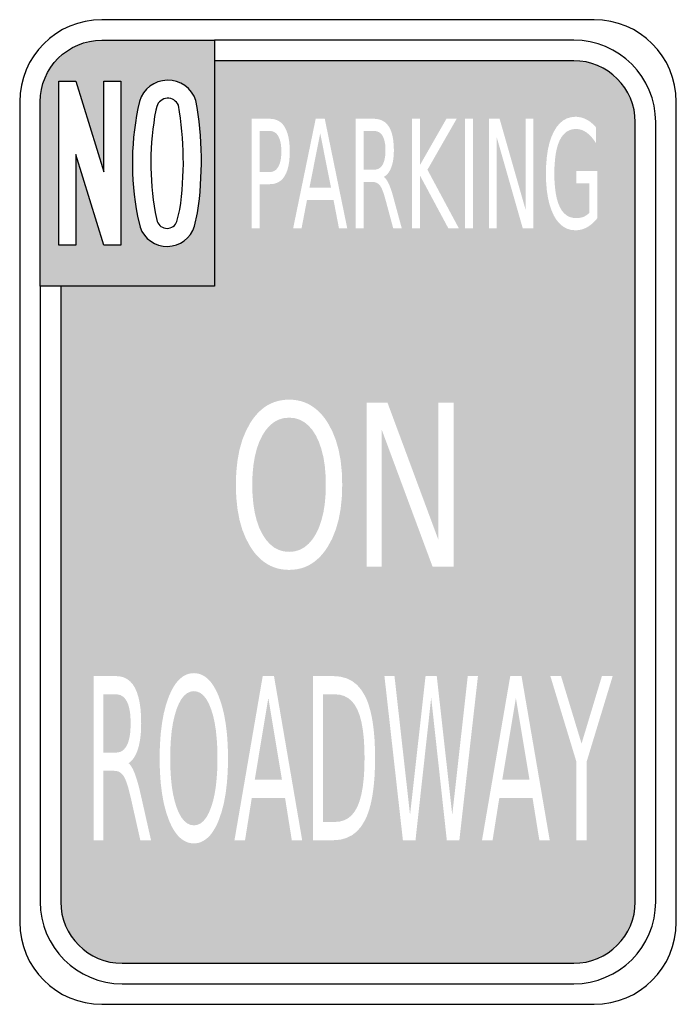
# Model space of a CAD drawing. Header units: inches. Extents: x -0.5 to 0.5, y -0.75 to 0.75.
import ezdxf

# ---------------------------------------------------------------- set-up
doc = ezdxf.new("R2010")
doc.units = ezdxf.units.IN
doc.header["$MEASUREMENT"] = 0

msp = doc.modelspace()

# ---------------------------------------------------------------- hatches: boundary and pattern name
h = msp.add_hatch(color=7)
edge = h.paths.add_edge_path()
edge.add_spline(control_points=[(-0.375, 0.7188), (-0.4268, 0.7188), (-0.4688, 0.6768), (-0.4688, 0.625)], knot_values=[0, 0, 0, 0, 1, 1, 1, 1], degree=3, periodic=0)
edge.add_line((-0.4688, 0.625), (-0.4688, 0.3438))
edge.add_line((-0.4688, 0.3438), (-0.2031, 0.3438))
edge.add_line((-0.2031, 0.3438), (-0.2031, 0.7188))
edge.add_line((-0.2031, 0.7188), (-0.375, 0.7188))
edge = h.paths.add_edge_path(flags=0)
edge.add_spline(control_points=[(-0.3167, 0.4338), (-0.3105, 0.416), (-0.2936, 0.4042), (-0.2748, 0.4046), (-0.256, 0.4049), (-0.2395, 0.4173), (-0.234, 0.4353)], knot_values=[0, 0, 0, 0, 1, 1, 1, 2, 2, 2, 2], degree=3, periodic=0)
edge.add_line((-0.234, 0.4353), (-0.2292, 0.4556))
edge.add_spline(control_points=[(-0.2292, 0.4556), (-0.2206, 0.5124), (-0.2214, 0.5703), (-0.2317, 0.6269)], knot_values=[0, 0, 0, 0, 1, 1, 1, 1], degree=3, periodic=0)
edge.add_spline(control_points=[(-0.2317, 0.6269), (-0.2378, 0.6456), (-0.2555, 0.6582), (-0.2752, 0.6578), (-0.2949, 0.6575), (-0.3122, 0.6444), (-0.3177, 0.6255)], knot_values=[0, 0, 0, 0, 1, 1, 1, 2, 2, 2, 2], degree=3, periodic=0)
edge.add_spline(control_points=[(-0.3177, 0.6255), (-0.3308, 0.5681), (-0.3319, 0.5086), (-0.3208, 0.4508)], knot_values=[0, 0, 0, 0, 1, 1, 1, 1], degree=3, periodic=0)
edge.add_line((-0.3208, 0.4508), (-0.3167, 0.4338))
h.paths.add_polyline_path([(-0.3461, 0.6563), (-0.3461, 0.4063), (-0.3721, 0.4063), (-0.4143, 0.5444), (-0.4143, 0.4063), (-0.4403, 0.4063), (-0.4403, 0.6562), (-0.4143, 0.6562), (-0.3721, 0.518), (-0.3721, 0.6563), (-0.3461, 0.6563)], flags=0)
h = msp.add_hatch(color=7)
h.paths.add_polyline_path([(0.3565, 0.6866), (0.3687, 0.6842), (0.3802, 0.6801), (0.3911, 0.6747), (0.401, 0.668), (0.41, 0.66), (0.418, 0.651), (0.4247, 0.6411), (0.4301, 0.6302), (0.4342, 0.6187), (0.4366, 0.6065), (0.4375, 0.5938), (0.4375, -0.5937), (0.4367, -0.6061), (0.4343, -0.6181), (0.4304, -0.6296), (0.425, -0.6406), (0.4182, -0.6507), (0.41, -0.66), (0.4008, -0.6682), (0.3906, -0.675), (0.3796, -0.6804), (0.3681, -0.6843), (0.3561, -0.6867), (0.3437, -0.6875), (-0.3438, -0.6875), (-0.3565, -0.6866), (-0.3687, -0.6841), (-0.3802, -0.6801), (-0.3911, -0.6747), (-0.401, -0.668), (-0.41, -0.66), (-0.418, -0.651), (-0.4247, -0.6411), (-0.4301, -0.6302), (-0.4342, -0.6187), (-0.4366, -0.6065), (-0.4375, -0.5937), (-0.4375, 0.3438), (-0.2031, 0.3438), (-0.2031, 0.6875), (0.3437, 0.6875), (0.3565, 0.6866)])
h.paths.add_polyline_path([(-0.2103, -0.2575), (-0.2134, -0.2543), (-0.2167, -0.2516), (-0.22, -0.2494), (-0.2235, -0.2477), (-0.2271, -0.2465), (-0.2308, -0.2457), (-0.2347, -0.2455), (-0.2386, -0.2457), (-0.2424, -0.2465), (-0.246, -0.2477), (-0.2495, -0.2494), (-0.2528, -0.2516), (-0.2561, -0.2543), (-0.2592, -0.2575), (-0.2621, -0.2611), (-0.265, -0.2653), (-0.2677, -0.27), (-0.2702, -0.2751), (-0.2727, -0.2807), (-0.277, -0.2931), (-0.2806, -0.3069), (-0.2833, -0.322), (-0.2853, -0.3384), (-0.2865, -0.3562), (-0.2869, -0.3752), (-0.2865, -0.3943), (-0.2853, -0.4121), (-0.2833, -0.4285), (-0.2806, -0.4436), (-0.277, -0.4573), (-0.2727, -0.4697), (-0.2702, -0.4753), (-0.2677, -0.4804), (-0.265, -0.4851), (-0.2621, -0.4892), (-0.2592, -0.4929), (-0.2561, -0.4961), (-0.2528, -0.4987), (-0.2495, -0.5009), (-0.246, -0.5027), (-0.2424, -0.5039), (-0.2386, -0.5046), (-0.2347, -0.5049), (-0.2308, -0.5046), (-0.2271, -0.5039), (-0.2235, -0.5026), (-0.22, -0.5009), (-0.2167, -0.4987), (-0.2134, -0.496), (-0.2103, -0.4929), (-0.2074, -0.4892), (-0.2046, -0.485), (-0.2019, -0.4804), (-0.1993, -0.4752), (-0.1969, -0.4696), (-0.1926, -0.4572), (-0.189, -0.4435), (-0.1863, -0.4284), (-0.1843, -0.412), (-0.1831, -0.3943), (-0.1827, -0.3752), (-0.1831, -0.3562), (-0.1843, -0.3384), (-0.1863, -0.322), (-0.189, -0.3069), (-0.1926, -0.2931), (-0.1969, -0.2807), (-0.1993, -0.2751), (-0.2019, -0.27), (-0.2046, -0.2653), (-0.2074, -0.2611), (-0.2103, -0.2575)], flags=0)
h.paths.add_polyline_path([(-0.3201, -0.4128), (-0.3216, -0.4076), (-0.3232, -0.4028), (-0.3247, -0.3985), (-0.3263, -0.3947), (-0.3278, -0.3914), (-0.3294, -0.3886), (-0.331, -0.3862), (-0.3326, -0.3842), (-0.3343, -0.3828), (-0.3312, -0.3805), (-0.3285, -0.3777), (-0.326, -0.3744), (-0.3237, -0.3705), (-0.3217, -0.3661), (-0.3199, -0.3612), (-0.3184, -0.3558), (-0.3172, -0.3499), (-0.3162, -0.3436), (-0.3155, -0.3368), (-0.3151, -0.3296), (-0.315, -0.322), (-0.3152, -0.3104), (-0.316, -0.2999), (-0.3173, -0.2904), (-0.3192, -0.2819), (-0.3216, -0.2744), (-0.3245, -0.2679), (-0.3279, -0.2624), (-0.3319, -0.258), (-0.3364, -0.2545), (-0.3415, -0.252), (-0.3471, -0.2505), (-0.3532, -0.25), (-0.3876, -0.25), (-0.3876, -0.5), (-0.3724, -0.5), (-0.3724, -0.3943), (-0.3558, -0.3943), (-0.3529, -0.3946), (-0.3502, -0.3952), (-0.3477, -0.3964), (-0.3454, -0.398), (-0.3434, -0.4), (-0.3415, -0.4025), (-0.3398, -0.4057), (-0.338, -0.4099), (-0.3362, -0.415), (-0.3344, -0.421), (-0.3326, -0.428), (-0.3307, -0.4359), (-0.3163, -0.5), (-0.3, -0.5), (-0.3154, -0.4317), (-0.317, -0.4249), (-0.3185, -0.4186), (-0.3201, -0.4128)], flags=0)
h.paths.add_polyline_path([(-0.1568, -0.5), (-0.1466, -0.4359), (-0.0958, -0.4359), (-0.0856, -0.5), (-0.0698, -0.5), (-0.1127, -0.25), (-0.1299, -0.25), (-0.1729, -0.5), (-0.1568, -0.5)], flags=0)
h.paths.add_polyline_path([(0.0138, -0.2634), (0.0063, -0.2576), (-0.0022, -0.2534), (-0.0117, -0.2508), (-0.0221, -0.25), (-0.0533, -0.25), (-0.0533, -0.5), (-0.0221, -0.5), (-0.0117, -0.4992), (-0.0023, -0.4966), (0.0062, -0.4924), (0.0137, -0.4865), (0.0202, -0.4789), (0.0258, -0.4697), (0.0283, -0.4644), (0.0305, -0.4586), (0.0326, -0.4524), (0.0344, -0.4457), (0.036, -0.4385), (0.0374, -0.4308), (0.0385, -0.4226), (0.0395, -0.414), (0.0403, -0.4049), (0.0408, -0.3953), (0.0411, -0.3853), (0.0412, -0.3747), (0.0411, -0.3643), (0.0408, -0.3543), (0.0403, -0.3447), (0.0395, -0.3357), (0.0386, -0.3271), (0.0374, -0.319), (0.036, -0.3113), (0.0344, -0.3042), (0.0326, -0.2975), (0.0306, -0.2912), (0.0284, -0.2855), (0.0259, -0.2802), (0.0203, -0.271), (0.0138, -0.2634)], flags=0)
h.paths.add_polyline_path([(-0.0668, 0.1673), (-0.0722, 0.169), (-0.0778, 0.1702), (-0.0836, 0.1709), (-0.0897, 0.1712), (-0.0957, 0.1709), (-0.1016, 0.1702), (-0.1072, 0.169), (-0.1126, 0.1673), (-0.1179, 0.1651), (-0.1229, 0.1624), (-0.1277, 0.1592), (-0.1323, 0.1555), (-0.1367, 0.1514), (-0.1409, 0.1467), (-0.1449, 0.1416), (-0.1487, 0.1359), (-0.1554, 0.1235), (-0.161, 0.1098), (-0.1653, 0.0947), (-0.1683, 0.0783), (-0.1702, 0.0605), (-0.1708, 0.0414), (-0.1702, 0.0223), (-0.1683, 0.0046), (-0.1653, -0.0118), (-0.161, -0.0269), (-0.1554, -0.0406), (-0.1487, -0.053), (-0.1449, -0.0586), (-0.1409, -0.0638), (-0.1367, -0.0684), (-0.1323, -0.0726), (-0.1277, -0.0762), (-0.1229, -0.0794), (-0.1179, -0.0821), (-0.1126, -0.0843), (-0.1072, -0.086), (-0.1016, -0.0872), (-0.0957, -0.0879), (-0.0897, -0.0882), (-0.0836, -0.0879), (-0.0778, -0.0872), (-0.0722, -0.086), (-0.0668, -0.0843), (-0.0616, -0.0821), (-0.0566, -0.0794), (-0.0518, -0.0762), (-0.0472, -0.0725), (-0.0428, -0.0684), (-0.0386, -0.0637), (-0.0346, -0.0586), (-0.0308, -0.0529), (-0.0241, -0.0405), (-0.0186, -0.0268), (-0.0143, -0.0117), (-0.0112, 0.0047), (-0.0094, 0.0224), (-0.0088, 0.0414), (-0.0094, 0.0605), (-0.0112, 0.0783), (-0.0143, 0.0947), (-0.0186, 0.1098), (-0.0241, 0.1235), (-0.0308, 0.1359), (-0.0346, 0.1416), (-0.0386, 0.1467), (-0.0428, 0.1514), (-0.0472, 0.1555), (-0.0518, 0.1592), (-0.0566, 0.1624), (-0.0616, 0.1651), (-0.0668, 0.1673)], flags=0)
h.paths.add_polyline_path([(-0.0991, 0.5903), (-0.1023, 0.5934), (-0.1059, 0.5959), (-0.1099, 0.5976), (-0.1144, 0.5987), (-0.1192, 0.5991), (-0.1466, 0.5991), (-0.1466, 0.4324), (-0.1345, 0.4324), (-0.1345, 0.4994), (-0.1192, 0.4994), (-0.1144, 0.4997), (-0.1099, 0.5008), (-0.1059, 0.5025), (-0.1023, 0.505), (-0.0991, 0.5081), (-0.0964, 0.512), (-0.094, 0.5165), (-0.0921, 0.5217), (-0.0906, 0.5276), (-0.0895, 0.5342), (-0.0889, 0.5414), (-0.0886, 0.5493), (-0.0889, 0.5571), (-0.0895, 0.5643), (-0.0906, 0.5708), (-0.0921, 0.5766), (-0.094, 0.5818), (-0.0964, 0.5864), (-0.0991, 0.5903)], flags=0)
h.paths.add_polyline_path([(-0.0625, 0.4751), (-0.022, 0.4751), (-0.0138, 0.4324), (-0.0012, 0.4324), (-0.0354, 0.5991), (-0.0492, 0.5991), (-0.0835, 0.4324), (-0.0707, 0.4324), (-0.0625, 0.4751)], flags=0)
h.paths.add_polyline_path([(0.0596, 0.5048), (0.0583, 0.5067), (0.057, 0.5083), (0.0558, 0.5096), (0.0545, 0.5105), (0.0569, 0.512), (0.0591, 0.5139), (0.0611, 0.5161), (0.0629, 0.5187), (0.0645, 0.5216), (0.0659, 0.5249), (0.0671, 0.5285), (0.0681, 0.5324), (0.0689, 0.5367), (0.0694, 0.5412), (0.0697, 0.546), (0.0699, 0.5511), (0.0696, 0.5588), (0.069, 0.5658), (0.068, 0.5721), (0.0665, 0.5778), (0.0646, 0.5828), (0.0623, 0.5871), (0.0595, 0.5908), (0.0564, 0.5937), (0.0527, 0.5961), (0.0487, 0.5977), (0.0442, 0.5987), (0.0393, 0.5991), (0.0119, 0.5991), (0.0119, 0.4324), (0.024, 0.4324), (0.024, 0.5028), (0.0373, 0.5028), (0.0396, 0.5027), (0.0417, 0.5022), (0.0437, 0.5015), (0.0455, 0.5004), (0.0472, 0.499), (0.0487, 0.4974), (0.0501, 0.4952), (0.0515, 0.4925), (0.0529, 0.4891), (0.0544, 0.4851), (0.0558, 0.4804), (0.0573, 0.4751), (0.0688, 0.4324), (0.0818, 0.4324), (0.0695, 0.4779), (0.0683, 0.4825), (0.067, 0.4866), (0.0658, 0.4905), (0.0645, 0.494), (0.0633, 0.4972), (0.0621, 0.5), (0.0608, 0.5026), (0.0596, 0.5048)], flags=0)
h.paths.add_polyline_path([(0.1352, -0.25), (0.1181, -0.25), (0.0945, -0.4613), (0.0708, -0.25), (0.0555, -0.25), (0.0836, -0.5), (0.1028, -0.5), (0.1267, -0.283), (0.1505, -0.5), (0.1696, -0.5), (0.1979, -0.25), (0.1824, -0.25), (0.1588, -0.4613), (0.1352, -0.25)], flags=0)
h.paths.add_polyline_path([(0.2811, -0.4359), (0.2914, -0.5), (0.3072, -0.5), (0.2643, -0.25), (0.2471, -0.25), (0.2041, -0.5), (0.2202, -0.5), (0.2304, -0.4359), (0.2811, -0.4359)], flags=0)
h.paths.add_polyline_path([(0.3867, -0.25), (0.3557, -0.3528), (0.3245, -0.25), (0.3082, -0.25), (0.348, -0.3809), (0.348, -0.5), (0.3633, -0.5), (0.3633, -0.3809), (0.4031, -0.25), (0.3867, -0.25)], flags=0)
h.paths.add_polyline_path([(0.1377, 0.1667), (0.1377, -0.0425), (0.0601, 0.1667), (0.0282, 0.1667), (0.0282, -0.0833), (0.0512, -0.0833), (0.0512, 0.1258), (0.1288, -0.0833), (0.1607, -0.0833), (0.1607, 0.1667), (0.1377, 0.1667)], flags=0)
h.paths.add_polyline_path([(0.348, 0.5195), (0.348, 0.5009), (0.3678, 0.5009), (0.3678, 0.4562), (0.3665, 0.4548), (0.365, 0.4535), (0.3636, 0.4524), (0.362, 0.4514), (0.3604, 0.4505), (0.3588, 0.4497), (0.357, 0.4491), (0.3552, 0.4486), (0.3534, 0.4482), (0.3514, 0.4479), (0.3494, 0.4477), (0.3473, 0.4477), (0.342, 0.4482), (0.3372, 0.4496), (0.3328, 0.452), (0.329, 0.4553), (0.3255, 0.4595), (0.3225, 0.4648), (0.32, 0.4709), (0.3179, 0.478), (0.3163, 0.486), (0.3152, 0.4949), (0.3145, 0.5048), (0.3143, 0.5156), (0.3145, 0.5264), (0.3152, 0.5362), (0.3163, 0.5452), (0.3179, 0.5532), (0.32, 0.5603), (0.3225, 0.5665), (0.3255, 0.5717), (0.329, 0.5759), (0.3328, 0.5793), (0.3372, 0.5816), (0.342, 0.5831), (0.3473, 0.5835), (0.35, 0.5834), (0.3528, 0.5829), (0.3554, 0.5822), (0.3581, 0.5812), (0.3607, 0.5798), (0.3632, 0.5782), (0.3657, 0.5762), (0.3682, 0.574), (0.3706, 0.5715), (0.3729, 0.5687), (0.3752, 0.5656), (0.3775, 0.5622), (0.3775, 0.5862), (0.3753, 0.5887), (0.3729, 0.591), (0.3705, 0.5931), (0.3681, 0.595), (0.3655, 0.5966), (0.3629, 0.5981), (0.3603, 0.5993), (0.3576, 0.6003), (0.3548, 0.6011), (0.352, 0.6016), (0.3492, 0.602), (0.3462, 0.6021), (0.3395, 0.6014), (0.3332, 0.5995), (0.3275, 0.5964), (0.3223, 0.5919), (0.3175, 0.5862), (0.3133, 0.5792), (0.3097, 0.5711), (0.3067, 0.562), (0.3044, 0.5519), (0.3028, 0.5408), (0.3018, 0.5287), (0.3015, 0.5156), (0.3018, 0.5025), (0.3028, 0.4904), (0.3044, 0.4793), (0.3067, 0.4692), (0.3097, 0.4601), (0.3133, 0.452), (0.3175, 0.445), (0.3223, 0.4393), (0.3275, 0.4349), (0.3332, 0.4317), (0.3395, 0.4298), (0.3462, 0.4292), (0.3494, 0.4293), (0.3525, 0.4297), (0.3556, 0.4303), (0.3586, 0.4313), (0.3615, 0.4324), (0.3643, 0.4339), (0.3671, 0.4356), (0.3698, 0.4376), (0.3725, 0.4398), (0.375, 0.4422), (0.3775, 0.4449), (0.3799, 0.4479), (0.3799, 0.5195), (0.348, 0.5195)], flags=0)
h.paths.add_polyline_path([(0.1499, 0.5991), (0.1096, 0.5286), (0.1096, 0.5991), (0.0975, 0.5991), (0.0975, 0.4324), (0.1096, 0.4324), (0.1096, 0.5127), (0.1527, 0.4324), (0.1687, 0.4324), (0.121, 0.5214), (0.1655, 0.5991), (0.1499, 0.5991)], flags=0)
h.paths.add_polyline_path([(0.1782, 0.4324), (0.1903, 0.4324), (0.1903, 0.5991), (0.1782, 0.5991), (0.1782, 0.4324)], flags=0)
h.paths.add_polyline_path([(0.2707, 0.5991), (0.2707, 0.4596), (0.2309, 0.5991), (0.2145, 0.5991), (0.2145, 0.4324), (0.2263, 0.4324), (0.2263, 0.5718), (0.2661, 0.4324), (0.2825, 0.4324), (0.2825, 0.5991), (0.2707, 0.5991)], flags=0)
h = msp.add_hatch(color=7)
edge = h.paths.add_edge_path()
edge.add_spline(control_points=[(-0.2583, 0.6197), (-0.2578, 0.617), (-0.2574, 0.6142), (-0.2569, 0.6115)], knot_values=[0, 0, 0, 0, 1, 1, 1, 1], degree=3, periodic=0)
edge.add_spline(control_points=[(-0.2569, 0.6115), (-0.2567, 0.6143), (-0.2572, 0.6171), (-0.2583, 0.6197)], knot_values=[0, 0, 0, 0, 1, 1, 1, 1], degree=3, periodic=0)
for points in [[(-0.1117, 0.5199), (-0.114, 0.5188), (-0.1165, 0.5181), (-0.1192, 0.5179), (-0.1345, 0.5179), (-0.1345, 0.5805), (-0.1192, 0.5805), (-0.1165, 0.5803), (-0.114, 0.5796), (-0.1117, 0.5785), (-0.1096, 0.5769), (-0.1077, 0.5749), (-0.1061, 0.5724), (-0.1047, 0.5695), (-0.1035, 0.5662), (-0.1026, 0.5625), (-0.102, 0.5585), (-0.1016, 0.5541), (-0.1014, 0.5493), (-0.1016, 0.5444), (-0.102, 0.54), (-0.1026, 0.5359), (-0.1035, 0.5323), (-0.1047, 0.529), (-0.1061, 0.526), (-0.1077, 0.5236), (-0.1096, 0.5215), (-0.1117, 0.5199)], [(-0.0258, 0.4939), (-0.0588, 0.4939), (-0.0423, 0.5768), (-0.0258, 0.4939)], [(0.0447, 0.5222), (0.0421, 0.5216), (0.0393, 0.5214), (0.024, 0.5214), (0.024, 0.5805), (0.0393, 0.5805), (0.0421, 0.5803), (0.0447, 0.5797), (0.047, 0.5787), (0.0491, 0.5772), (0.051, 0.5754), (0.0526, 0.5731), (0.0539, 0.5704), (0.0551, 0.5674), (0.0559, 0.5639), (0.0566, 0.56), (0.0569, 0.5557), (0.057, 0.5511), (0.0569, 0.5464), (0.0566, 0.5421), (0.0559, 0.5382), (0.0551, 0.5347), (0.0539, 0.5316), (0.0526, 0.5289), (0.051, 0.5266), (0.0491, 0.5247), (0.047, 0.5232), (0.0447, 0.5222)], [(-0.2031, 0.3438), (0.4375, 0.3438), (0.4375, 0.3542), (-0.2031, 0.3542), (-0.2031, 0.3438)], [(-0.1128, 0.1369), (-0.1057, 0.1407), (-0.098, 0.143), (-0.0897, 0.1437), (-0.0814, 0.143), (-0.0737, 0.1407), (-0.0666, 0.1369), (-0.0601, 0.1315), (-0.0541, 0.1247), (-0.0488, 0.1163), (-0.0442, 0.1066), (-0.0405, 0.0957), (-0.0375, 0.0838), (-0.0354, 0.0708), (-0.0342, 0.0567), (-0.0338, 0.0414), (-0.0342, 0.0262), (-0.0354, 0.0121), (-0.0375, -0.0009), (-0.0405, -0.0128), (-0.0442, -0.0236), (-0.0488, -0.0333), (-0.0541, -0.0417), (-0.0601, -0.0485), (-0.0666, -0.0539), (-0.0737, -0.0577), (-0.0814, -0.06), (-0.0897, -0.0607), (-0.098, -0.06), (-0.1057, -0.0577), (-0.1128, -0.0539), (-0.1193, -0.0485), (-0.1253, -0.0417), (-0.1306, -0.0333), (-0.1353, -0.0236), (-0.1391, -0.0128), (-0.142, -0.0009), (-0.1441, 0.0121), (-0.1454, 0.0262), (-0.1458, 0.0414), (-0.1454, 0.0567), (-0.1441, 0.0708), (-0.142, 0.0838), (-0.1391, 0.0957), (-0.1353, 0.1066), (-0.1306, 0.1163), (-0.1253, 0.1247), (-0.1193, 0.1315), (-0.1128, 0.1369)], [(-0.3366, -0.3552), (-0.3387, -0.3587), (-0.341, -0.3615), (-0.3436, -0.3637), (-0.3465, -0.3653), (-0.3497, -0.3662), (-0.3532, -0.3665), (-0.3724, -0.3665), (-0.3724, -0.2778), (-0.3532, -0.2778), (-0.3497, -0.2781), (-0.3465, -0.279), (-0.3436, -0.2806), (-0.341, -0.2827), (-0.3387, -0.2855), (-0.3366, -0.2889), (-0.3349, -0.2929), (-0.3335, -0.2976), (-0.3324, -0.3028), (-0.3316, -0.3086), (-0.3312, -0.315), (-0.331, -0.322), (-0.3312, -0.329), (-0.3316, -0.3354), (-0.3324, -0.3413), (-0.3335, -0.3465), (-0.3349, -0.3512), (-0.3366, -0.3552)], [(-0.264, -0.3101), (-0.2611, -0.3004), (-0.2576, -0.292), (-0.2538, -0.2851), (-0.2496, -0.2798), (-0.245, -0.276), (-0.2401, -0.2737), (-0.2347, -0.2729), (-0.2294, -0.2737), (-0.2244, -0.276), (-0.2199, -0.2798), (-0.2157, -0.2851), (-0.2119, -0.292), (-0.2085, -0.3004), (-0.2055, -0.3101), (-0.2031, -0.3209), (-0.2012, -0.3328), (-0.1999, -0.3459), (-0.199, -0.36), (-0.1988, -0.3752), (-0.199, -0.3904), (-0.1999, -0.4045), (-0.2012, -0.4175), (-0.2031, -0.4294), (-0.2055, -0.4402), (-0.2085, -0.4499), (-0.2119, -0.4583), (-0.2157, -0.4652), (-0.2199, -0.4705), (-0.2244, -0.4743), (-0.2294, -0.4766), (-0.2347, -0.4774), (-0.2401, -0.4766), (-0.245, -0.4743), (-0.2496, -0.4705), (-0.2538, -0.4652), (-0.2576, -0.4583), (-0.2611, -0.4499), (-0.264, -0.4402), (-0.2665, -0.4294), (-0.2684, -0.4175), (-0.2697, -0.4045), (-0.2705, -0.3904), (-0.2708, -0.3752), (-0.2705, -0.36), (-0.2697, -0.3459), (-0.2684, -0.3328), (-0.2665, -0.3209), (-0.264, -0.3101)], [(-0.1213, -0.2833), (-0.1006, -0.4077), (-0.142, -0.4077), (-0.1213, -0.2833)], [(0.0004, -0.4663), (-0.0056, -0.4696), (-0.0123, -0.4715), (-0.0197, -0.4722), (-0.0381, -0.4722), (-0.0381, -0.2778), (-0.0197, -0.2778), (-0.0123, -0.2784), (-0.0056, -0.2804), (0.0004, -0.2836), (0.0058, -0.2882), (0.0104, -0.294), (0.0144, -0.3012), (0.0177, -0.3097), (0.0204, -0.3197), (0.0225, -0.3312), (0.024, -0.3442), (0.0249, -0.3587), (0.0252, -0.3747), (0.0249, -0.3908), (0.024, -0.4054), (0.0225, -0.4185), (0.0204, -0.4301), (0.0177, -0.4402), (0.0144, -0.4488), (0.0104, -0.4559), (0.0058, -0.4618), (0.0004, -0.4663)], [(0.235, -0.4077), (0.2557, -0.2833), (0.2764, -0.4077), (0.235, -0.4077)]]:
    msp.add_hatch(color=7).paths.add_polyline_path(points)

# ---------------------------------------------------------------- linework, layer by layer
at = {"color": 7}
for points in [[(0.375, 0.75), (-0.375, 0.75)], [(-0.2031, 0.7188), (-0.2031, 0.3438), (-0.4688, 0.3438), (-0.4688, 0.625)], [(-0.375, 0.7188), (-0.2031, 0.7188)], [(0.3437, 0.7188), (-0.2031, 0.7188), (-0.2031, 0.3438)], [(0.3437, 0.6875), (-0.2031, 0.6875)], [(-0.5, 0.625), (-0.5, -0.625)], [(-0.2913, 0.618), (-0.2928, 0.6121)], [(0.5, -0.625), (0.5, 0.625)], [(0.4375, -0.5937), (0.4375, 0.5938)], [(0.4687, -0.5937), (0.4687, 0.5938)], [(-0.3208, 0.4508), (-0.3167, 0.4338)], [(-0.2938, 0.4563), (-0.2907, 0.4427)], [(-0.2605, 0.4427), (-0.2562, 0.4608)], [(-0.234, 0.4353), (-0.2292, 0.4556)], [(-0.2031, 0.3438), (-0.4688, 0.3438), (-0.4688, -0.5937)], [(-0.4375, 0.3438), (-0.4375, -0.5937)], [(-0.3438, -0.6875), (0.3437, -0.6875)], [(-0.3438, -0.7187), (0.3437, -0.7187)], [(-0.375, -0.75), (0.375, -0.75)]]:
    msp.add_lwpolyline(points, dxfattribs=at)
msp.add_lwpolyline([(-0.4403, 0.6562), (-0.4143, 0.6562), (-0.3721, 0.518), (-0.3721, 0.6563), (-0.3461, 0.6563), (-0.3461, 0.4063), (-0.3721, 0.4063), (-0.4143, 0.5444), (-0.4143, 0.4063), (-0.4403, 0.4063), (-0.4403, 0.6562)], close=True, dxfattribs=at)
for points in [[(-0.375, 0.75), (-0.444, 0.75), (-0.5, 0.694), (-0.5, 0.625)], [(0.5, 0.625), (0.5, 0.694), (0.444, 0.75), (0.375, 0.75)], [(-0.4688, 0.625), (-0.4688, 0.6768), (-0.4268, 0.7188), (-0.375, 0.7188)], [(0.4687, 0.5938), (0.4687, 0.6628), (0.4128, 0.7188), (0.3437, 0.7188)], [(0.4375, 0.5938), (0.4375, 0.6455), (0.3955, 0.6875), (0.3437, 0.6875)], [(-0.3177, 0.6255), (-0.3308, 0.5681), (-0.3319, 0.5086), (-0.3208, 0.4508)], [(-0.2562, 0.4608), (-0.2483, 0.5135), (-0.249, 0.5672), (-0.2583, 0.6197)], [(-0.2292, 0.4556), (-0.2206, 0.5124), (-0.2214, 0.5703), (-0.2317, 0.6269)], [(-0.2928, 0.6121), (-0.3024, 0.5606), (-0.3027, 0.5078), (-0.2938, 0.4563)], [(-0.4688, -0.5937), (-0.4688, -0.6628), (-0.4128, -0.7187), (-0.3438, -0.7187)], [(-0.4375, -0.5937), (-0.4375, -0.6455), (-0.3955, -0.6875), (-0.3438, -0.6875)], [(0.3437, -0.7187), (0.4128, -0.7187), (0.4687, -0.6628), (0.4687, -0.5937)], [(0.3437, -0.6875), (0.3955, -0.6875), (0.4375, -0.6455), (0.4375, -0.5937)], [(-0.5, -0.625), (-0.5, -0.694), (-0.444, -0.75), (-0.375, -0.75)], [(0.375, -0.75), (0.444, -0.75), (0.5, -0.694), (0.5, -0.625)]]:
    msp.add_open_spline(points, degree=3, dxfattribs=at)
for points in [[(-0.2317, 0.6269), (-0.2378, 0.6456), (-0.2555, 0.6582), (-0.2752, 0.6578), (-0.2949, 0.6575), (-0.3122, 0.6444), (-0.3177, 0.6255)], [(-0.2583, 0.6197), (-0.2612, 0.6264), (-0.268, 0.6307), (-0.2754, 0.6303), (-0.2827, 0.6299), (-0.2891, 0.625), (-0.2913, 0.618)], [(-0.3167, 0.4338), (-0.3105, 0.416), (-0.2936, 0.4042), (-0.2748, 0.4046), (-0.256, 0.4049), (-0.2395, 0.4173), (-0.234, 0.4353)], [(-0.2907, 0.4427), (-0.2884, 0.4363), (-0.2824, 0.4321), (-0.2756, 0.4321), (-0.2688, 0.4321), (-0.2627, 0.4363), (-0.2605, 0.4427)]]:
    msp.add_open_spline(points, degree=3, knots=[0, 0, 0, 0, 1, 1, 1, 2, 2, 2, 2], dxfattribs=at)

doc.saveas('drawing.dxf')
